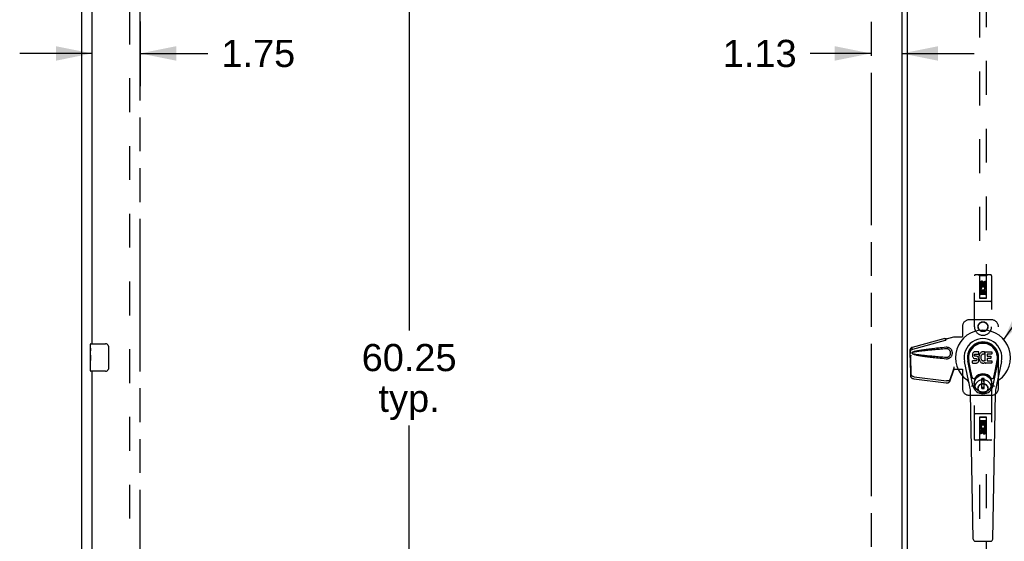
# Model space of a CAD drawing. Header units: inches. Extents: x 0 to 224, y 0 to 145.
# Tile 5 of 12: x 41 to 77, y 68 to 87. Entities that reach past the tile are written whole.
import ezdxf

# ---------------------------------------------------------------- set-up
doc = ezdxf.new("R2010")
doc.units = ezdxf.units.IN
doc.header["$LTSCALE"] = 12.342
doc.header["$MEASUREMENT"] = 0
doc.linetypes.add('HIDDEN', pattern=[0.2, 0.1, -0.1])
doc.linetypes.add('PHANTOM', pattern=[0.8, 0.45, -0.05, 0.1, -0.05, 0.1, -0.05])
doc.layers.get('0').update_dxf_attribs({"linetype": 'CONTINUOUS'})
for name, color, linetype in [('02___PRT_ALL_AXES', 7, 'CONTINUOUS'), ('AVAILABLE_DOOR_SPACE', 7, 'CONTINUOUS'), ('DEFAULT_2', 8, 'HIDDEN'), ('DIMENSIONS', 7, 'CONTINUOUS')]:
    doc.layers.add(name, color=color, linetype=linetype)
doc.styles.get("Standard").update_dxf_attribs({"font": 'arial.ttf'})
doc.dimstyles.new('DIMSTYLE_1', dxfattribs={"dimtxt": 0.99, "dimasz": 1.32, "dimexe": 0.09, "dimexo": 0.07, "dimgap": 0.0375, "dimtad": 0, "dimtih": 1, "dimtoh": 1, "dimzin": 4, "dimdsep": 46, "dimtxsty": 'Standard', "dimblk": '_FILLED', "dimblk1": '_FILLED', "dimblk2": '_FILLED', "dimcen": 0.09, "dimazin": 1, "dimtfac": 1, "dimtdec": 3, "dimtofl": 0, "dimtmove": 0, "dimatfit": 3, "dimldrblk": '_FILLED', "dimfxl": 1, "dimtolj": 1, "dimtzin": 4, "dimarcsym": 0})
doc.dimstyles.get("Standard").update_dxf_attribs({"dimtxt": 1.122, "dimasz": 1.32, "dimexe": 0.09, "dimexo": 0.07, "dimgap": 0.09, "dimtad": 0, "dimtih": 1, "dimtoh": 1, "dimdec": 3, "dimzin": 4, "dimdsep": 46, "dimtxsty": 'Standard', "dimblk": '_FILLED', "dimblk1": '_FILLED', "dimblk2": '_FILLED', "dimcen": 0.09, "dimadec": 3, "dimazin": 1, "dimtp": 0.001, "dimtm": 0.001, "dimtfac": 1, "dimtdec": 3, "dimtofl": 0, "dimtmove": 0, "dimatfit": 3, "dimldrblk": '_FILLED', "dimfxl": 1, "dimtolj": 1, "dimtzin": 4, "dimarcsym": 0})

# ---------------------------------------------------------------- blocks, each defined once
blk = doc.blocks.new('_FILLED')
at = {"color": 0, "linetype": 'ByBlock'}
blk.add_solid([(0, 0), (-1, 0.2), (-1, -0.2)], dxfattribs=at)
blk = doc.blocks.new('*D16')
at = {"layer": 'DIMENSIONS', "color": 2, "linetype": 'Continuous'}
for p, q in [((72.503, 85.564), (70.286, 85.564)), ((73.628, 85.564), (76.268, 85.564))]:
    blk.add_line(p, q, dxfattribs=at)
at = {"layer": 'DIMENSIONS', "color": 2, "linetype": 'Continuous', "xscale": 1.32, "yscale": 1.32, "zscale": 1.32}
blk.add_blockref('_FILLED', (72.503, 85.564), dxfattribs=at)
at = {"layer": 'DIMENSIONS', "color": 2, "linetype": 'Continuous', "xscale": 1.32, "yscale": 1.32, "zscale": 1.32, "rotation": 180}
blk.add_blockref('_FILLED', (73.628, 85.564), dxfattribs=at)
at = {"layer": 'DIMENSIONS', "color": 2, "linetype": 'Continuous', "insert": (69.791, 86.059), "char_height": 0.99, "width": 2.6903, "attachment_point": 3, "line_spacing_factor": 0.9}
blk.add_mtext('1.13', dxfattribs=at)
blk = doc.blocks.new('*D18')
at = {"layer": 'DIMENSIONS', "color": 2, "linetype": 'Continuous'}
for p, q in [((44.097, 84.376), (44.097, 86.734)), ((45.847, 86.734), (45.847, 84.376)), ((44.097, 85.564), (41.457, 85.564)), ((45.847, 85.564), (48.317, 85.564))]:
    blk.add_line(p, q, dxfattribs=at)
at = {"layer": 'DIMENSIONS', "color": 2, "linetype": 'Continuous', "xscale": 1.32, "yscale": 1.32, "zscale": 1.32}
blk.add_blockref('_FILLED', (44.097, 85.564), dxfattribs=at)
at = {"layer": 'DIMENSIONS', "color": 2, "linetype": 'Continuous', "xscale": 1.32, "yscale": 1.32, "zscale": 1.32, "rotation": 180}
blk.add_blockref('_FILLED', (45.847, 85.564), dxfattribs=at)
at = {"layer": 'DIMENSIONS', "color": 2, "linetype": 'Continuous', "insert": (48.812, 86.059), "char_height": 0.99, "width": 2.6903, "attachment_point": 1, "line_spacing_factor": 0.9}
blk.add_mtext('1.75', dxfattribs=at)
blk = doc.blocks.new('*D21')
at = {"layer": 'DIMENSIONS', "color": 2, "linetype": 'Continuous'}
for p, q in [((55.659, 104.606), (55.659, 75.471)), ((55.659, 44.356), (55.659, 72.006))]:
    blk.add_line(p, q, dxfattribs=at)
at = {"layer": 'DIMENSIONS', "color": 2, "linetype": 'Continuous', "xscale": 1.32, "yscale": 1.32, "zscale": 1.32}
for p, rotation in [((55.659, 104.606), 90), ((55.659, 44.356), 270)]:
    blk.add_blockref('_FILLED', p, dxfattribs=dict(at, rotation=rotation))
at = {"layer": 'DIMENSIONS', "color": 2, "linetype": 'Continuous', "insert": (55.659, 74.976), "char_height": 0.99, "width": 3.45948, "attachment_point": 2, "line_spacing_factor": 0.9}
blk.add_mtext('60.25\\Ptyp.', dxfattribs=at)

msp = doc.modelspace()

# ---------------------------------------------------------------- linework, layer by layer
at = {"color": 3, "linetype": 'Continuous'}
for p, q in [((43.722, 36.585), (43.722, 108.377)), ((73.628, 104.707), (73.628, 44.255)), ((73.816, 104.572), (73.816, 44.39)), ((44.097, 74.981), (44.097, 100.231)), ((44.097, 48.731), (44.097, 73.981))]:
    msp.add_line(p, q, dxfattribs=at)
at = {"color": 7, "linetype": 'Continuous'}
for p, q in [((44.037, 74.82), (44.037, 74.966)), ((44.052, 74.981), (44.592, 74.981)), ((44.692, 74.881), (44.692, 74.081)), ((76.294, 74.692), (76.271, 74.685)), ((76.434, 74.692), (76.294, 74.692)), ((76.436, 74.65), (76.434, 74.692)), ((76.572, 74.689), (76.55, 74.684)), ((76.594, 74.691), (76.572, 74.689)), ((76.617, 74.691), (76.594, 74.691)), ((76.628, 74.689), (76.617, 74.691)), ((76.638, 74.685), (76.628, 74.689)), ((76.667, 74.365), (76.667, 74.69)), ((76.667, 74.69), (76.904, 74.69)), ((44.037, 74.563), (44.037, 74.596)), ((44.037, 74.366), (44.037, 74.397)), ((76.111, 73.411), (75.914, 74.337)), ((76.222, 73.459), (76.029, 74.362)), ((76.077, 74.136), (76.033, 74.363)), ((76.145, 73.989), (76.07, 74.37)), ((76.203, 74.595), (76.201, 74.572)), ((76.201, 74.572), (76.202, 74.548)), ((76.202, 74.548), (76.206, 74.524)), ((76.208, 74.619), (76.203, 74.595)), ((76.204, 74.286), (76.204, 74.361)), ((76.206, 74.524), (76.214, 74.502)), ((76.218, 74.641), (76.208, 74.619)), ((76.268, 74.366), (76.208, 74.365)), ((76.214, 74.502), (76.227, 74.482)), ((76.231, 74.661), (76.218, 74.641)), ((76.227, 74.482), (76.244, 74.464)), ((76.24, 74.669), (76.231, 74.661)), ((76.249, 74.675), (76.24, 74.669)), ((76.244, 74.464), (76.263, 74.451)), ((76.271, 74.685), (76.249, 74.675)), ((76.263, 74.451), (76.275, 74.447)), ((76.328, 74.366), (76.268, 74.366)), ((76.272, 74.56), (76.273, 74.575)), ((76.273, 74.552), (76.272, 74.56)), ((76.273, 74.575), (76.275, 74.59)), ((76.275, 74.545), (76.273, 74.552)), ((76.275, 74.59), (76.278, 74.597)), ((76.28, 74.539), (76.275, 74.545)), ((76.275, 74.447), (76.286, 74.445)), ((76.278, 74.597), (76.284, 74.601)), ((76.286, 74.535), (76.28, 74.539)), ((76.284, 74.601), (76.298, 74.606)), ((76.3, 74.531), (76.286, 74.535)), ((76.286, 74.445), (76.334, 74.445)), ((76.298, 74.606), (76.313, 74.607)), ((76.325, 74.532), (76.3, 74.531)), ((76.313, 74.607), (76.426, 74.607)), ((76.348, 74.53), (76.325, 74.532)), ((76.344, 74.367), (76.328, 74.366)), ((76.334, 74.445), (76.341, 74.444)), ((76.341, 74.444), (76.348, 74.442)), ((76.35, 74.371), (76.344, 74.367)), ((76.372, 74.525), (76.348, 74.53)), ((76.348, 74.442), (76.354, 74.437)), ((76.356, 74.376), (76.35, 74.371)), ((76.354, 74.437), (76.359, 74.431)), ((76.365, 74.388), (76.356, 74.376)), ((76.359, 74.431), (76.366, 74.417)), ((76.367, 74.395), (76.365, 74.388)), ((76.366, 74.417), (76.368, 74.402)), ((76.368, 74.402), (76.367, 74.395)), ((76.383, 74.52), (76.372, 74.525)), ((76.393, 74.513), (76.383, 74.52)), ((76.41, 74.497), (76.393, 74.513)), ((76.423, 74.477), (76.41, 74.497)), ((76.419, 74.327), (76.425, 74.338)), ((76.432, 74.454), (76.423, 74.477)), ((76.425, 74.338), (76.433, 74.36)), ((76.426, 74.607), (76.432, 74.608)), ((76.432, 74.608), (76.434, 74.613)), ((76.439, 74.431), (76.432, 74.454)), ((76.433, 74.36), (76.44, 74.384)), ((76.434, 74.613), (76.435, 74.626)), ((76.438, 74.528), (76.434, 74.484)), ((76.434, 74.484), (76.434, 74.462)), ((76.434, 74.462), (76.438, 74.44)), ((76.435, 74.626), (76.436, 74.65)), ((76.442, 74.55), (76.438, 74.528)), ((76.438, 74.44), (76.442, 74.418)), ((76.441, 74.407), (76.439, 74.431)), ((76.44, 74.384), (76.441, 74.407)), ((76.448, 74.572), (76.442, 74.55)), ((76.442, 74.418), (76.449, 74.397)), ((76.457, 74.592), (76.448, 74.572)), ((76.449, 74.397), (76.47, 74.357)), ((76.468, 74.612), (76.457, 74.592)), ((76.481, 74.63), (76.468, 74.612)), ((76.47, 74.357), (76.483, 74.339)), ((76.495, 74.647), (76.481, 74.63)), ((76.483, 74.339), (76.498, 74.322)), ((76.512, 74.662), (76.495, 74.647)), ((76.504, 74.5), (76.503, 74.473)), ((76.503, 74.473), (76.504, 74.46)), ((76.507, 74.526), (76.504, 74.5)), ((76.504, 74.46), (76.507, 74.447)), ((76.511, 74.539), (76.507, 74.526)), ((76.507, 74.447), (76.518, 74.422)), ((76.516, 74.551), (76.511, 74.539)), ((76.53, 74.675), (76.512, 74.662)), ((76.531, 74.574), (76.516, 74.551)), ((76.518, 74.422), (76.531, 74.399)), ((76.55, 74.684), (76.53, 74.675)), ((76.539, 74.584), (76.531, 74.574)), ((76.531, 74.399), (76.54, 74.389)), ((76.55, 74.592), (76.539, 74.584)), ((76.54, 74.389), (76.55, 74.38)), ((76.575, 74.603), (76.55, 74.592)), ((76.55, 74.38), (76.561, 74.372)), ((76.561, 74.372), (76.573, 74.368)), ((76.573, 74.368), (76.586, 74.365)), ((76.587, 74.606), (76.575, 74.603)), ((76.586, 74.365), (76.6, 74.365)), ((76.601, 74.606), (76.587, 74.606)), ((76.6, 74.365), (76.613, 74.367)), ((76.614, 74.602), (76.601, 74.606)), ((76.613, 74.367), (76.626, 74.371)), ((76.626, 74.598), (76.614, 74.602)), ((76.626, 74.371), (76.638, 74.376)), ((76.658, 74.668), (76.632, 74.6)), ((76.657, 74.673), (76.638, 74.685)), ((76.638, 74.376), (76.649, 74.384)), ((76.655, 74.383), (76.667, 74.365)), ((76.737, 74.603), (76.737, 74.535)), ((76.739, 74.444), (76.739, 74.367)), ((76.904, 74.607), (76.742, 74.607)), ((76.742, 74.531), (76.873, 74.531)), ((76.873, 74.449), (76.743, 74.449)), ((76.743, 74.362), (76.905, 74.362)), ((76.878, 74.526), (76.878, 74.453)), ((76.909, 74.686), (76.909, 74.611)), ((76.909, 74.358), (76.909, 74.285)), ((76.953, 73.459), (77.146, 74.362)), ((77.03, 73.989), (77.105, 74.37)), ((77.261, 74.337), (77.064, 73.411)), ((77.098, 74.136), (77.142, 74.363)), ((44.037, 73.996), (44.037, 74.135)), ((44.592, 73.981), (44.052, 73.981)), ((76.193, 73.764), (76.145, 73.989)), ((76.209, 74.281), (76.353, 74.281)), ((76.353, 74.281), (76.365, 74.283)), ((76.365, 74.283), (76.376, 74.287)), ((76.376, 74.287), (76.396, 74.3)), ((76.396, 74.3), (76.413, 74.317)), ((76.413, 74.317), (76.419, 74.327)), ((76.498, 74.322), (76.514, 74.307)), ((76.514, 74.307), (76.532, 74.294)), ((76.532, 74.294), (76.542, 74.289)), ((76.542, 74.289), (76.552, 74.285)), ((76.552, 74.285), (76.574, 74.279)), ((76.574, 74.279), (76.596, 74.277)), ((76.596, 74.277), (76.618, 74.28)), ((76.618, 74.28), (76.639, 74.287)), ((76.639, 74.287), (76.658, 74.298)), ((76.658, 74.298), (76.659, 74.298)), ((76.669, 74.298), (76.659, 74.298)), ((76.669, 74.285), (76.669, 74.298)), ((76.905, 74.281), (76.674, 74.281)), ((76.982, 73.764), (77.03, 73.989)), ((76.633, 73.723), (76.542, 73.723)), ((76.542, 73.349), (76.542, 73.723)), ((76.542, 73.684), (76.633, 73.684)), ((76.593, 73.684), (76.593, 73.605)), ((76.633, 73.349), (76.633, 73.723)), ((76.633, 73.389), (76.542, 73.389)), ((76.542, 73.349), (76.633, 73.349)), ((76.633, 73.605), (76.593, 73.605)), ((76.23, 67.865), (76.137, 73.186)), ((76.945, 67.865), (77.038, 73.186)), ((76.308, 67.788), (76.867, 67.788))]:
    msp.add_line(p, q, dxfattribs=at)
for points in [[(44.685, 74.917), (44.687, 74.911), (44.689, 74.906), (44.69, 74.9), (44.691, 74.893), (44.692, 74.887), (44.692, 74.881)], [(44.692, 74.081), (44.692, 74.075), (44.691, 74.068), (44.69, 74.062), (44.689, 74.056), (44.687, 74.05), (44.685, 74.045)], [(76.189, 73.428), (76.187, 73.434), (76.186, 73.439), (76.184, 73.445), (76.183, 73.45)], [(76.992, 73.45), (76.99, 73.445), (76.989, 73.439), (76.987, 73.434), (76.986, 73.428)]]:
    msp.add_lwpolyline(points, dxfattribs=at)
for radius in [0.317, 0.313]:
    msp.add_circle((76.587, 73.536), radius, dxfattribs=at)
for centre, radius, start, end in [((76.587, 74.481), 1.004, 305.5066, 234.4934), ((76.587, 74.481), 0.689, 347.9703, 192.0297), ((76.587, 74.481), 0.571, 347.9703, 192.0297), ((44.052, 74.966), 0.015, 90, 180), ((44.592, 74.881), 0.1, 21.1999, 90), ((76.587, 74.471), 0.527, 348.9402, 191.0594), ((76.904, 74.686), 0.00448, 0, 90), ((76.208, 74.361), 0.00448, 90, 180.0119), ((76.628, 74.602), 0.00448, 246.1578, 339.0016), ((76.652, 74.38), 0.00448, 34.0893, 127.3444), ((76.654, 74.67), 0.00448, 339.0016, 51.8729), ((76.742, 74.603), 0.00448, 90, 180), ((76.742, 74.535), 0.00448, 180, 270), ((76.743, 74.444), 0.00448, 90, 180), ((76.743, 74.367), 0.00448, 180, 270), ((76.873, 74.526), 0.00448, 0, 90), ((76.873, 74.453), 0.00448, 270, 360), ((76.904, 74.611), 0.00448, 270, 360), ((76.905, 74.358), 0.00448, 0, 90), ((44.052, 73.996), 0.015, 180, 270), ((44.592, 74.081), 0.1, 270, 338.7946), ((76.209, 74.286), 0.00483, 180, 270), ((76.674, 74.285), 0.00448, 180, 270), ((76.905, 74.285), 0.00448, 270, 360), ((75.89, 73.503), 0.197, 12.0297, 54.4934), ((76.251, 73.776), 0.0591, 192.0297, 324.5763), ((76.587, 73.536), 0.354, 35.4237, 144.5763), ((76.924, 73.776), 0.0591, 215.4237, 347.9703), ((77.285, 73.503), 0.197, 125.5066, 167.9703), ((74.956, 73.165), 1.181, 1, 12.0297), ((76.587, 73.536), 0.374, 192.0297, 347.9703), ((78.219, 73.165), 1.181, 167.9703, 179), ((76.308, 67.867), 0.0787, 181, 270), ((76.867, 67.867), 0.0787, 270, 359)]:
    msp.add_arc(centre, radius, start, end, dxfattribs=at)
msp.add_ellipse((76.587, 74.471), major_axis=(0, 0.565), ratio=0.999848, start_param=-1.76365, end_param=1.76365, dxfattribs=at)
at = {"layer": '02___PRT_ALL_AXES', "color": 8, "linetype": 'HIDDEN'}
for p, q in [((76.608, 77.21), (76.608, 77.163)), ((76.652, 77.167), (76.652, 77.26)), ((76.652, 77.26), (76.694, 77.26)), ((76.694, 77.26), (76.694, 77.167)), ((76.481, 77.103), (76.481, 77.196)), ((76.523, 77.103), (76.481, 77.103)), ((76.481, 76.791), (76.481, 76.947)), ((76.481, 76.947), (76.658, 76.947)), ((76.529, 76.972), (76.49, 76.955)), ((76.523, 77.196), (76.523, 77.103)), ((76.523, 76.905), (76.523, 76.791)), ((76.566, 76.905), (76.523, 76.905)), ((76.566, 76.812), (76.566, 76.905)), ((76.567, 77.167), (76.567, 77.196)), ((76.608, 76.905), (76.608, 76.812)), ((76.652, 76.905), (76.608, 76.905)), ((76.658, 76.947), (76.64, 76.96)), ((76.652, 76.791), (76.652, 76.905)), ((76.684, 76.951), (76.682, 76.947)), ((76.682, 76.947), (76.694, 76.947)), ((76.694, 76.947), (76.694, 76.791)), ((76.523, 76.791), (76.481, 76.791)), ((76.608, 76.812), (76.566, 76.812)), ((76.694, 76.791), (76.652, 76.791)), ((76.481, 72.171), (76.523, 72.171)), ((76.481, 72.015), (76.481, 72.171)), ((76.493, 72.015), (76.481, 72.015)), ((76.491, 72.011), (76.493, 72.015)), ((76.694, 72.015), (76.517, 72.015)), ((76.517, 72.015), (76.535, 72.002)), ((76.523, 72.171), (76.523, 72.057)), ((76.523, 72.057), (76.567, 72.057)), ((76.567, 72.15), (76.609, 72.15)), ((76.567, 72.057), (76.567, 72.15)), ((76.609, 72.15), (76.609, 72.057)), ((76.609, 72.057), (76.652, 72.057)), ((76.646, 71.99), (76.685, 72.007)), ((76.652, 72.171), (76.694, 72.171)), ((76.652, 72.057), (76.652, 72.171)), ((76.652, 71.858), (76.694, 71.858)), ((76.652, 71.766), (76.652, 71.858)), ((76.694, 72.171), (76.694, 72.015)), ((76.694, 71.858), (76.694, 71.766)), ((76.481, 71.702), (76.481, 71.795)), ((76.523, 71.702), (76.481, 71.702)), ((76.523, 71.795), (76.523, 71.702)), ((76.567, 71.752), (76.567, 71.799)), ((76.608, 71.795), (76.608, 71.766))]:
    msp.add_line(p, q, dxfattribs=at)
at = {"layer": '02___PRT_ALL_AXES', "color": 7, "linetype": 'Continuous'}
for p, q in [((44.037, 74.82), (44.037, 74.966)), ((44.037, 74.563), (44.037, 74.819)), ((44.043, 74.764), (44.037, 74.764)), ((44.044, 74.596), (44.044, 74.732)), ((44.037, 74.596), (44.044, 74.596)), ((44.037, 73.996), (44.037, 74.56)), ((44.039, 74.533), (44.037, 74.533)), ((44.037, 74.402), (44.043, 74.402)), ((44.037, 74.366), (44.044, 74.366)), ((44.039, 74.535), (44.04, 74.513)), ((44.044, 74.135), (44.044, 74.366)), ((44.037, 74.303), (44.044, 74.303)), ((44.037, 74.135), (44.044, 74.135))]:
    msp.add_line(p, q, dxfattribs=at)
for points in [[(44.037, 74.82), (44.037, 74.817), (44.038, 74.812), (44.038, 74.807), (44.04, 74.793)], [(44.04, 74.793), (44.041, 74.786), (44.042, 74.778), (44.043, 74.769)], [(44.043, 74.769), (44.043, 74.76), (44.044, 74.751), (44.044, 74.742), (44.044, 74.732)], [(44.037, 74.563), (44.037, 74.554), (44.038, 74.545), (44.039, 74.535)], [(44.04, 74.513), (44.041, 74.502), (44.042, 74.49), (44.043, 74.477), (44.044, 74.465), (44.044, 74.452), (44.044, 74.439), (44.044, 74.426), (44.044, 74.413), (44.043, 74.401), (44.042, 74.389), (44.041, 74.377)]]:
    msp.add_lwpolyline(points, dxfattribs=at)
at = {"layer": '02___PRT_ALL_AXES', "color": 8, "linetype": 'HIDDEN'}
for centre, radius in [((76.587, 77.153), 0.085), ((76.587, 75.606), 0.172), ((76.587, 73.356), 0.172), ((76.587, 71.809), 0.085)]:
    msp.add_circle(centre, radius, dxfattribs=at)
for centre, radius, start, end in [((76.545, 77.196), 0.0644, 12.2995, 180.0775), ((76.545, 77.196), 0.0219, 359.9011, 180), ((76.588, 76.997), 0.107, 334.2636, 203.4027), ((76.588, 76.997), 0.0639, 324.8895, 203.4026), ((76.631, 77.167), 0.0635, 180, 360), ((76.63, 77.167), 0.0219, 190.307, 360), ((76.587, 71.965), 0.107, 154.2636, 23.4027), ((76.544, 71.795), 0.0635, 0, 180), ((76.587, 71.965), 0.0639, 144.8895, 23.4026), ((76.545, 71.795), 0.0219, 10.307, 180), ((76.63, 71.766), 0.0644, 192.2995, 0.0775), ((76.63, 71.766), 0.0219, 179.9011, 360)]:
    msp.add_arc(centre, radius, start, end, dxfattribs=at)
at = {"layer": '02___PRT_ALL_AXES', "color": 7, "linetype": 'Continuous'}
msp.add_ellipse((44.3, 74.397), major_axis=(0.263, 0), ratio=0.432808, start_param=3.141593, end_param=3.321581, dxfattribs=at)
at = {"layer": 'AVAILABLE_DOOR_SPACE', "color": 4, "linetype": 'PHANTOM'}
for p, q in [((45.847, 44.356), (45.847, 104.606)), ((72.503, 104.606), (72.503, 44.356))]:
    msp.add_line(p, q, dxfattribs=at)
at = {"layer": 'DEFAULT_2', "color": 8, "linetype": 'HIDDEN'}
for p, q in [((45.472, 43.929), (45.472, 105.033)), ((76.462, 104.653), (76.462, 76.651)), ((76.712, 76.651), (76.712, 104.653)), ((76.275, 75.606), (76.275, 77.463)), ((76.87, 77.493), (76.305, 77.493)), ((76.457, 77.463), (76.427, 77.493)), ((76.457, 77.463), (76.461, 76.653)), ((76.717, 77.463), (76.457, 77.463)), ((76.587, 77.225), (76.525, 77.189)), ((76.587, 77.214), (76.535, 77.183)), ((76.587, 77.225), (76.587, 77.214)), ((76.65, 77.189), (76.587, 77.225)), ((76.64, 77.183), (76.587, 77.214)), ((76.714, 76.653), (76.717, 77.463)), ((76.717, 77.463), (76.747, 77.493)), ((76.9, 77.463), (76.9, 75.606)), ((76.715, 76.903), (76.46, 76.903)), ((76.525, 77.189), (76.525, 77.117)), ((76.525, 77.189), (76.535, 77.183)), ((76.525, 77.117), (76.535, 77.123)), ((76.525, 77.117), (76.587, 77.081)), ((76.535, 77.183), (76.535, 77.123)), ((76.535, 77.123), (76.587, 77.092)), ((76.587, 77.092), (76.64, 77.123)), ((76.587, 77.081), (76.65, 77.117)), ((76.587, 77.081), (76.587, 77.092)), ((76.65, 77.189), (76.64, 77.183)), ((76.64, 77.123), (76.64, 77.183)), ((76.65, 77.117), (76.64, 77.123)), ((76.65, 77.117), (76.65, 77.189)), ((76.87, 76.528), (76.305, 76.528)), ((76.461, 76.653), (76.714, 76.653)), ((76.462, 76.655), (76.712, 76.655)), ((76.462, 76.651), (76.712, 76.651)), ((76.672, 76.778), (76.502, 76.778)), ((76.9, 75.856), (76.087, 75.856)), ((75.837, 75.606), (75.837, 75.253)), ((77.15, 73.356), (77.15, 75.606)), ((74.017, 74.863), (75.208, 75.183)), ((74.031, 74.792), (75.221, 75.112)), ((75.209, 75.18), (75.208, 75.183)), ((75.221, 75.112), (75.208, 75.183)), ((75.209, 75.18), (75.222, 75.109)), ((75.222, 75.109), (75.221, 75.112)), ((75.247, 75.163), (75.52, 75.236)), ((75.255, 75.163), (75.247, 75.163)), ((75.255, 75.163), (75.527, 75.236)), ((75.52, 75.236), (75.84, 75.236)), ((75.833, 75.236), (75.837, 75.253)), ((75.84, 75.236), (75.837, 75.253)), ((73.93, 74.685), (73.932, 74.706)), ((73.952, 74.671), (73.957, 74.69)), ((73.984, 74.851), (73.998, 74.78)), ((75.266, 74.855), (75.244, 74.854)), ((73.938, 74.495), (73.925, 74.424)), ((73.925, 74.433), (73.925, 74.424)), ((73.925, 74.424), (73.944, 73.808)), ((73.936, 74.511), (73.927, 74.454)), ((73.93, 74.483), (73.93, 74.685)), ((73.936, 74.685), (73.93, 74.685)), ((73.951, 74.565), (73.93, 74.483)), ((73.93, 74.483), (73.936, 74.483)), ((73.936, 74.683), (73.936, 74.682)), ((73.936, 74.682), (73.936, 74.681)), ((73.936, 74.681), (73.937, 74.679)), ((73.937, 74.679), (73.938, 74.667)), ((73.938, 74.667), (73.939, 74.649)), ((73.938, 74.495), (73.957, 73.879)), ((73.939, 74.649), (73.94, 74.637)), ((73.94, 74.637), (73.941, 74.628)), ((73.949, 74.659), (73.952, 74.671)), ((73.959, 74.565), (73.957, 74.558)), ((75.375, 73.614), (75.507, 73.998)), ((75.389, 73.685), (75.521, 74.069)), ((75.507, 73.998), (75.521, 74.069)), ((75.517, 74.064), (75.507, 73.998)), ((75.52, 74.143), (75.527, 74.143)), ((75.52, 74.143), (75.52, 74.133)), ((75.52, 74.143), (75.52, 74.056)), ((75.52, 74.133), (75.52, 74.103)), ((75.52, 74.085), (75.52, 74.079)), ((75.52, 74.056), (75.84, 74.056)), ((75.527, 74.143), (75.527, 74.056)), ((75.833, 74.056), (75.837, 74.039)), ((75.84, 74.056), (75.837, 74.039)), ((75.837, 74.039), (75.837, 73.356)), ((74.061, 73.709), (75.249, 73.557)), ((74.075, 73.78), (75.262, 73.628)), ((76.275, 71.499), (76.275, 73.356)), ((76.9, 73.356), (76.9, 71.499)), ((76.087, 73.106), (76.9, 73.106)), ((76.87, 72.434), (76.305, 72.434)), ((76.461, 72.309), (76.457, 71.499)), ((76.461, 72.309), (76.714, 72.309)), ((76.712, 72.311), (76.462, 72.311)), ((76.462, 72.311), (76.462, 44.309)), ((76.712, 72.307), (76.462, 72.307)), ((76.502, 72.184), (76.672, 72.184)), ((76.712, 44.309), (76.712, 72.311)), ((76.717, 71.499), (76.714, 72.309)), ((76.46, 72.059), (76.715, 72.059)), ((76.587, 71.881), (76.525, 71.845)), ((76.525, 71.845), (76.535, 71.839)), ((76.525, 71.845), (76.525, 71.773)), ((76.587, 71.87), (76.535, 71.839)), ((76.535, 71.839), (76.535, 71.779)), ((76.65, 71.845), (76.587, 71.881)), ((76.587, 71.881), (76.587, 71.87)), ((76.64, 71.839), (76.587, 71.87)), ((76.65, 71.845), (76.64, 71.839)), ((76.64, 71.779), (76.64, 71.839)), ((76.65, 71.773), (76.65, 71.845)), ((76.87, 71.469), (76.305, 71.469)), ((76.457, 71.499), (76.427, 71.469)), ((76.717, 71.499), (76.457, 71.499)), ((76.525, 71.773), (76.535, 71.779)), ((76.525, 71.773), (76.587, 71.737)), ((76.535, 71.779), (76.587, 71.748)), ((76.587, 71.748), (76.64, 71.779)), ((76.587, 71.737), (76.65, 71.773)), ((76.587, 71.737), (76.587, 71.748)), ((76.65, 71.773), (76.64, 71.779)), ((76.717, 71.499), (76.747, 71.469))]:
    msp.add_line(p, q, dxfattribs=at)
for points in [[(75.209, 75.18), (75.212, 75.177), (75.215, 75.176), (75.218, 75.174), (75.221, 75.173), (75.224, 75.172), (75.226, 75.171), (75.229, 75.171), (75.231, 75.17)], [(75.222, 75.109), (75.225, 75.11), (75.227, 75.112), (75.229, 75.114), (75.231, 75.116), (75.233, 75.119), (75.235, 75.121), (75.236, 75.124), (75.237, 75.127), (75.238, 75.13), (75.239, 75.133), (75.24, 75.137), (75.241, 75.14), (75.242, 75.144), (75.243, 75.148), (75.244, 75.152), (75.245, 75.156)], [(75.231, 75.17), (75.236, 75.169), (75.239, 75.168), (75.242, 75.167), (75.245, 75.166), (75.248, 75.165), (75.251, 75.164), (75.255, 75.163)], [(75.245, 75.156), (75.246, 75.159), (75.247, 75.163)], [(75.245, 75.156), (75.245, 75.158), (75.247, 75.16), (75.248, 75.162), (75.25, 75.163), (75.253, 75.163)], [(73.932, 74.706), (73.933, 74.713), (73.935, 74.721), (73.939, 74.73), (73.943, 74.738), (73.949, 74.746), (73.956, 74.753), (73.965, 74.76), (73.974, 74.767), (73.985, 74.774), (73.998, 74.78)], [(73.933, 74.743), (73.933, 74.737), (73.933, 74.729), (73.933, 74.722), (73.933, 74.716), (73.932, 74.71), (73.932, 74.706)], [(73.933, 74.743), (73.934, 74.758), (73.936, 74.774), (73.939, 74.789), (73.944, 74.803), (73.95, 74.815), (73.957, 74.826), (73.966, 74.836), (73.974, 74.844), (73.984, 74.851)], [(73.934, 74.724), (73.933, 74.741), (73.933, 74.743)], [(73.941, 74.628), (73.94, 74.643), (73.939, 74.659), (73.938, 74.675), (73.937, 74.692), (73.936, 74.708), (73.934, 74.724)], [(73.984, 74.851), (73.992, 74.854), (74, 74.858), (74.008, 74.861), (74.017, 74.863)], [(73.998, 74.78), (74.005, 74.783), (74.014, 74.787), (74.022, 74.79), (74.031, 74.792)], [(75.244, 74.854), (75.169, 74.846), (75.096, 74.839), (75.027, 74.832), (74.96, 74.825), (74.897, 74.818), (74.835, 74.811), (74.776, 74.805), (74.72, 74.798), (74.666, 74.792), (74.614, 74.786), (74.564, 74.779), (74.516, 74.773), (74.47, 74.767), (74.426, 74.761), (74.384, 74.755), (74.344, 74.749), (74.305, 74.743), (74.268, 74.737), (74.232, 74.731), (74.198, 74.725), (74.166, 74.718), (74.135, 74.712), (74.105, 74.705), (74.077, 74.698), (74.05, 74.69), (74.025, 74.681)], [(75.244, 74.8), (75.18, 74.795), (75.119, 74.79), (75.06, 74.785), (75.003, 74.78), (74.948, 74.775), (74.895, 74.771), (74.845, 74.766), (74.796, 74.762), (74.749, 74.758), (74.704, 74.753), (74.661, 74.749), (74.62, 74.745), (74.58, 74.742), (74.542, 74.738), (74.506, 74.734), (74.472, 74.731), (74.439, 74.728), (74.408, 74.724), (74.378, 74.721), (74.349, 74.718), (74.321, 74.715), (74.293, 74.712), (74.266, 74.708), (74.239, 74.705), (74.212, 74.702), (74.185, 74.698), (74.158, 74.694), (74.132, 74.69), (74.105, 74.686), (74.078, 74.681), (74.052, 74.676), (74.025, 74.67)], [(75.244, 74.438), (75.266, 74.437), (75.289, 74.439), (75.311, 74.443), (75.333, 74.449), (75.354, 74.458), (75.374, 74.469), (75.392, 74.482), (75.409, 74.497), (75.423, 74.513), (75.435, 74.529), (75.445, 74.546), (75.453, 74.562), (75.459, 74.579), (75.464, 74.596), (75.467, 74.612), (75.469, 74.629), (75.47, 74.646), (75.469, 74.663), (75.468, 74.679), (75.464, 74.696), (75.459, 74.713), (75.453, 74.73), (75.445, 74.746), (75.435, 74.763), (75.423, 74.779), (75.409, 74.795), (75.392, 74.809), (75.374, 74.823), (75.354, 74.834), (75.333, 74.843), (75.311, 74.849), (75.289, 74.853), (75.266, 74.855)], [(75.244, 74.491), (75.253, 74.491), (75.262, 74.491), (75.272, 74.492), (75.281, 74.493), (75.29, 74.495), (75.299, 74.497), (75.308, 74.5), (75.317, 74.504), (75.325, 74.508), (75.334, 74.512), (75.342, 74.518), (75.35, 74.524), (75.358, 74.531), (75.366, 74.539), (75.374, 74.548), (75.382, 74.558), (75.388, 74.569), (75.394, 74.58), (75.398, 74.591), (75.402, 74.603), (75.405, 74.614), (75.406, 74.624), (75.408, 74.635), (75.408, 74.645), (75.408, 74.656), (75.407, 74.666), (75.405, 74.677), (75.402, 74.688), (75.399, 74.699), (75.395, 74.71), (75.389, 74.721), (75.383, 74.732), (75.375, 74.742), (75.367, 74.752), (75.359, 74.76), (75.351, 74.767), (75.343, 74.773), (75.335, 74.779), (75.326, 74.784), (75.318, 74.788), (75.309, 74.791), (75.3, 74.794), (75.291, 74.797), (75.281, 74.799), (75.272, 74.8), (75.262, 74.801), (75.253, 74.801), (75.244, 74.8)], [(73.927, 74.454), (73.927, 74.449), (73.925, 74.433)], [(73.959, 74.565), (73.954, 74.545), (73.949, 74.526), (73.943, 74.507), (73.938, 74.489), (73.932, 74.471), (73.927, 74.454)], [(73.936, 74.685), (73.936, 74.684), (73.936, 74.684), (73.936, 74.684), (73.936, 74.684), (73.936, 74.683)], [(73.951, 74.565), (73.949, 74.555), (73.946, 74.546), (73.944, 74.536), (73.941, 74.527), (73.938, 74.519), (73.936, 74.511)], [(73.936, 74.511), (73.936, 74.508), (73.937, 74.505), (73.937, 74.502), (73.937, 74.5), (73.938, 74.497), (73.938, 74.495)], [(73.941, 74.628), (73.942, 74.634), (73.944, 74.64), (73.945, 74.646), (73.947, 74.653), (73.949, 74.659)], [(74.025, 74.681), (74.019, 74.678), (74.014, 74.674), (74.009, 74.669), (74.006, 74.664), (74.003, 74.658), (74.002, 74.652), (74.001, 74.646), (74.002, 74.64), (74.003, 74.634), (74.006, 74.628), (74.009, 74.623), (74.014, 74.618), (74.019, 74.614), (74.025, 74.611)], [(74.025, 74.67), (74.02, 74.668), (74.016, 74.666), (74.012, 74.663), (74.009, 74.659), (74.007, 74.655), (74.005, 74.65), (74.005, 74.646), (74.005, 74.641), (74.007, 74.637), (74.009, 74.633), (74.012, 74.629), (74.016, 74.626), (74.02, 74.624), (74.025, 74.622)], [(74.025, 74.622), (74.052, 74.616), (74.078, 74.611), (74.105, 74.606), (74.131, 74.602), (74.158, 74.598), (74.185, 74.594), (74.212, 74.59), (74.238, 74.587), (74.265, 74.584), (74.292, 74.58), (74.32, 74.577), (74.348, 74.574), (74.377, 74.571), (74.407, 74.568), (74.439, 74.564), (74.471, 74.561), (74.506, 74.558), (74.542, 74.554), (74.579, 74.55), (74.619, 74.547), (74.66, 74.543), (74.703, 74.539), (74.748, 74.534), (74.795, 74.53), (74.844, 74.526), (74.895, 74.521), (74.948, 74.517), (75.003, 74.512), (75.06, 74.507), (75.119, 74.502), (75.18, 74.497), (75.244, 74.491)], [(74.025, 74.611), (74.05, 74.602), (74.076, 74.594), (74.104, 74.587), (74.133, 74.581), (74.164, 74.574), (74.196, 74.568), (74.23, 74.562), (74.265, 74.555), (74.302, 74.549), (74.34, 74.543), (74.381, 74.537), (74.423, 74.531), (74.466, 74.525), (74.512, 74.519), (74.56, 74.513), (74.61, 74.507), (74.662, 74.501), (74.716, 74.494), (74.773, 74.488), (74.832, 74.481), (74.894, 74.474), (74.958, 74.467), (75.025, 74.46), (75.095, 74.453), (75.168, 74.446), (75.244, 74.438)], [(75.52, 74.116), (75.52, 74.108), (75.519, 74.095), (75.518, 74.081), (75.516, 74.065), (75.514, 74.047), (75.513, 74.036)], [(75.527, 74.143), (75.525, 74.123), (75.522, 74.103), (75.519, 74.084), (75.517, 74.064)], [(75.52, 74.103), (75.52, 74.094), (75.52, 74.085)], [(75.52, 74.079), (75.521, 74.077), (75.521, 74.074), (75.521, 74.072), (75.521, 74.069)], [(73.944, 73.808), (73.945, 73.797), (73.948, 73.786), (73.953, 73.775), (73.96, 73.764), (73.969, 73.754), (73.979, 73.744), (73.99, 73.736), (74.003, 73.728), (74.016, 73.721), (74.031, 73.716), (74.046, 73.712), (74.061, 73.709)], [(74.075, 73.78), (74.059, 73.783), (74.044, 73.787), (74.03, 73.792), (74.016, 73.799), (74.004, 73.807), (73.992, 73.815), (73.982, 73.825), (73.974, 73.835), (73.967, 73.846), (73.962, 73.857), (73.959, 73.868), (73.957, 73.879)], [(75.249, 73.557), (75.263, 73.556), (75.277, 73.556), (75.291, 73.557), (75.304, 73.559), (75.317, 73.563), (75.329, 73.567), (75.34, 73.573), (75.35, 73.58), (75.358, 73.587), (75.366, 73.596), (75.371, 73.605), (75.375, 73.614)], [(75.389, 73.685), (75.385, 73.676), (75.379, 73.667), (75.372, 73.658), (75.363, 73.651), (75.354, 73.644), (75.343, 73.638), (75.331, 73.634), (75.318, 73.63), (75.305, 73.628), (75.291, 73.627), (75.277, 73.627), (75.262, 73.628)]]:
    msp.add_lwpolyline(points, dxfattribs=at)
for centre, radius in [((76.587, 77.153), 0.0845), ((76.587, 75.606), 0.18), ((76.587, 73.356), 0.18), ((76.587, 71.809), 0.0845)]:
    msp.add_circle(centre, radius, dxfattribs=at)
for centre, radius, start, end in [((76.305, 77.463), 0.03, 90, 180), ((76.87, 77.463), 0.03, 0, 90), ((76.305, 76.558), 0.03, 180, 270), ((76.502, 76.738), 0.04, 90, 180), ((76.502, 76.693), 0.04, 180, 270), ((76.672, 76.738), 0.04, 0, 90), ((76.672, 76.693), 0.04, 270, 360), ((76.87, 76.558), 0.03, 270, 360), ((76.087, 75.606), 0.25, 90, 180), ((76.9, 75.606), 0.25, 0, 90), ((76.587, 75.606), 0.312, 180, 360), ((76.587, 73.356), 0.312, 0, 180), ((76.087, 73.356), 0.25, 180, 270), ((76.9, 73.356), 0.25, 270, 360), ((76.305, 72.404), 0.03, 90, 180), ((76.502, 72.269), 0.04, 90, 180), ((76.502, 72.224), 0.04, 180, 270), ((76.672, 72.269), 0.04, 0, 90), ((76.672, 72.224), 0.04, 270, 360), ((76.87, 72.404), 0.03, 0, 90), ((76.305, 71.499), 0.03, 180, 270), ((76.87, 71.499), 0.03, 270, 360)]:
    msp.add_arc(centre, radius, start, end, dxfattribs=at)
msp.add_ellipse((73.956, 74.558), major_axis=(0.02, 0.0746), ratio=0.018459, start_param=-3.136658, end_param=-1.565862, dxfattribs=at)

# ---------------------------------------------------------------- dimensions: what is measured, and where the dimension line sits
at = {"layer": 'DIMENSIONS', "color": 2, "linetype": 'Continuous'}
dim = msp.add_linear_dim(base=(55.659, 44.356), p1=(72.503, 104.606), p2=(72.503, 44.356), angle=270, text='<>\\Ptyp.', dimstyle='DIMSTYLE_1', dxfattribs=at)
dim.commit()
dim.dimension.update_dxf_attribs({"geometry": '*D21', "text_midpoint": (55.659, 73.738), "dimtype": 160})
dim = msp.add_linear_dim(base=(44.097, 85.564), p1=(45.847, 84.306), p2=(44.097, 84.306), angle=180, dimstyle='DIMSTYLE_1', dxfattribs=at)
dim.commit()
dim.dimension.update_dxf_attribs({"geometry": '*D18', "text_midpoint": (50.204, 85.559), "dimtype": 160})
dim = msp.add_linear_dim(base=(73.628456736, 85.56444215), p1=(72.503456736, 44.355970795), p2=(73.628456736, 44.179770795), dimstyle='DIMSTYLE_1', dxfattribs=at)
dim.commit()
dim.dimension.update_dxf_attribs({"geometry": '*D16', "text_midpoint": (68.488474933, 85.558921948), "dimtype": 160})

# ---------------------------------------------------------------- leaders
at = {"layer": 'DIMENSIONS', "color": 2, "linetype": 'Continuous', "annotation_type": 0, "has_hookline": 1, "hookline_direction": 1, "text_width": 7.883}
msp.add_leader([(77.349, 75.135), (79.328, 77.985), (80.234, 77.985)], dimstyle='Standard', override={"dimtad": 0}, dxfattribs=at)

doc.saveas('drawing.dxf')
